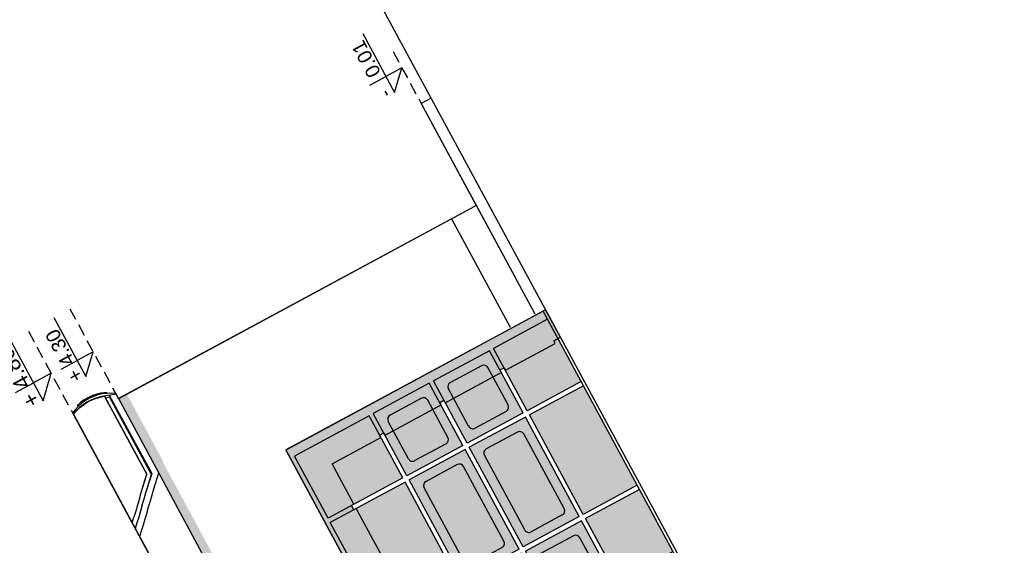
# Model space of a CAD drawing. Header units: millimetres. Extents: x -667476 to -405070, y -32043 to 330643.
# Tile 29 of 55: x -473749 to -463313, y 58548 to 64123. Entities that reach past the tile are written whole.
import ezdxf

# ---------------------------------------------------------------- set-up
doc = ezdxf.new("R2010")
doc.units = ezdxf.units.MM
doc.header["$LTSCALE"] = 10
doc.linetypes.add('DASHED', pattern=[19.05, 12.7, -6.35])
for name, color, linetype in [('01 - grunt', 3, 'Continuous'), ('02-element powyzej', 250, 'DASHED'), ('05 - tekst 01', 1, 'Continuous'), ('05 - wymiary', 3, 'Continuous'), ('05-grafika', 251, 'Continuous'), ('05-tekst', 1, 'Continuous'), ('05-wymiary PB', 3, 'Continuous'), ('06-elewacja cienka', 250, 'Continuous'), ('06-elewacja cień', 254, 'Continuous'), ('06-elewacja gruba', 7, 'Continuous'), ('06-elewacja pomocnicze', 14, 'Continuous'), ('06-elewacja szklo', 252, 'Continuous')]:
    doc.layers.add(name, color=color, linetype=linetype)
doc.styles.add('1-50', font='arial.ttf', dxfattribs={"height": 100})

# ---------------------------------------------------------------- blocks, each defined once
blk = doc.blocks.new('br2')
at = {"layer": '06-elewacja cienka'}
for p, q in [((-130470, 198546), (-133470, 198546)), ((-133470, 198546), (-133470, 195446)), ((-133470, 198546), (-133470, 195446)), ((-133370, 198546), (-133370, 197896)), ((-132620, 198546), (-132620, 197896)), ((-132570, 198546), (-132570, 197896)), ((-131370, 198546), (-131370, 197896)), ((-131320, 198546), (-131320, 197896)), ((-130570, 198546), (-130570, 197896)), ((-130470, 198546), (-130470, 195446)), ((-132620, 197896), (-133370, 197896)), ((-131370, 197896), (-132570, 197896)), ((-130570, 197896), (-131320, 197896)), ((-132620, 197846), (-133370, 197846)), ((-133370, 197846), (-133370, 197171)), ((-132620, 197846), (-132620, 197171)), ((-131370, 197846), (-132570, 197846)), ((-132570, 197846), (-132570, 197171)), ((-131370, 197846), (-131370, 197171)), ((-130570, 197846), (-131320, 197846)), ((-131320, 197846), (-131320, 197171)), ((-130570, 197846), (-130570, 197171)), ((-133270, 197696), (-133270, 197321)), ((-132770, 197746), (-133220, 197746)), ((-132720, 197696), (-132720, 197321)), ((-132470, 197696), (-132470, 197321)), ((-131520, 197747), (-132420, 197746)), ((-131470, 197697), (-131470, 197321)), ((-131220, 197696), (-131220, 197321)), ((-130720, 197746), (-131170, 197746)), ((-130670, 197696), (-130670, 197321)), ((-132770, 197271), (-133220, 197271)), ((-131520, 197271), (-132420, 197271)), ((-130720, 197271), (-131170, 197271)), ((-132620, 197171), (-133370, 197171)), ((-131370, 197171), (-132570, 197171)), ((-130570, 197171), (-131320, 197171)), ((-132620, 197121), (-133370, 197121)), ((-133370, 197121), (-133370, 196446)), ((-132620, 197121), (-132620, 196446)), ((-131370, 197121), (-132570, 197121)), ((-132570, 197121), (-132570, 196446)), ((-131370, 197121), (-131370, 196446)), ((-131320, 197121), (-131320, 196446)), ((-130570, 197121), (-131320, 197121)), ((-130570, 197121), (-130570, 196446)), ((-133270, 196971), (-133270, 196596)), ((-132770, 197021), (-133220, 197021)), ((-132720, 196971), (-132720, 196596)), ((-132470, 196971), (-132470, 196596)), ((-131520, 197021), (-132420, 197021)), ((-131470, 196971), (-131470, 196596)), ((-131220, 196971), (-131220, 196596)), ((-130720, 197021), (-131170, 197021)), ((-130670, 196971), (-130670, 196596)), ((-132770, 196546), (-133220, 196546)), ((-131520, 196546), (-132420, 196546)), ((-130720, 196546), (-131170, 196546)), ((-132620, 196446), (-133370, 196446)), ((-131370, 196446), (-132570, 196446)), ((-130570, 196446), (-131320, 196446)), ((-132620, 196396), (-133370, 196396)), ((-133370, 196396), (-133370, 195496)), ((-132620, 196396), (-132620, 195496)), ((-132570, 196396), (-132570, 195496)), ((-131370, 196396), (-132570, 196396)), ((-131370, 196396), (-131370, 195496)), ((-130570, 196396), (-131320, 196396)), ((-131320, 196396), (-131320, 195496)), ((-130570, 196396), (-130570, 195496)), ((-132620, 195496), (-133370, 195496)), ((-131370, 195496), (-132570, 195496)), ((-130570, 195496), (-131320, 195496)), ((-133470, 195446), (-130470, 195446))]:
    blk.add_line(p, q, dxfattribs=at)
for centre, start, end in [((-133220, 197696), 90, 180), ((-132770, 197696), 0, 90), ((-132420, 197696), 90, 180), ((-131520, 197697), 0, 90), ((-131170, 197696), 90, 180), ((-130720, 197696), 0, 90), ((-133220, 197321), 180, 270), ((-132770, 197321), 270, 0), ((-132420, 197321), 180, 270), ((-131520, 197321), 270, 0), ((-131170, 197321), 180, 270), ((-130720, 197321), 270, 0), ((-133220, 196971), 90, 180), ((-132770, 196971), 0, 90), ((-132420, 196971), 90, 180), ((-131520, 196971), 0, 90), ((-131170, 196971), 90, 180), ((-130720, 196971), 0, 90), ((-133220, 196596), 180, 270), ((-132770, 196596), 270, 0), ((-132420, 196596), 180, 270), ((-131520, 196596), 270, 0), ((-131170, 196596), 180, 270), ((-130720, 196596), 270, 0)]:
    blk.add_arc(centre, 50, start, end, dxfattribs=at)
blk = doc.blocks.new('kota1')
at = {"layer": '05-grafika'}
for points in [[(0, 257), (0, 128.5)], [(345, 128.5), (-128.5, 128.5), (0, 0)], [(0, 0), (0, 128.5)]]:
    blk.add_lwpolyline(points, dxfattribs=at)
at = {"layer": '05-tekst', "style": '1-50', "flags": 12}
for tag, p in [('PLUS/MIUNUS', (-128.5, 143.8)), ('WYSOKOSC', (0, 143.8))]:
    blk.add_attdef(tag, p, '', height=100, dxfattribs=at)

msp = doc.modelspace()

# ---------------------------------------------------------------- hatches: boundary and pattern name
at = {"layer": '06-elewacja cień'}
msp.add_hatch(color=256, dxfattribs=at).paths.add_polyline_path([(-469502.8, 56919.7), (-469210.2, 57077.8), (-469257.8, 57165.8), (-469231.5, 57180), (-469588.1, 57839.8), (-469614.4, 57825.6), (-469638.1, 57869.6), (-469611.9, 57883.8), (-470182.4, 58939.5), (-470208.7, 58925.3), (-470232.5, 58969.2), (-470206.2, 58983.4), (-470438, 59412.4), (-469921.1, 59691.8), (-469935.3, 59718), (-469891.3, 59741.8), (-469877.1, 59715.6), (-469282.8, 60036.7), (-469297, 60063), (-469253, 60086.8), (-469238.8, 60060.5), (-468645.5, 60381.2), (-468659.7, 60407.4), (-468615.7, 60431.2), (-468601.5, 60405), (-468073.6, 60690.2), (-468087.8, 60716.5), (-468017.4, 60754.5), (-468175.6, 61047.1), (-470929.1, 59558.9)])
h = msp.add_hatch(color=256, dxfattribs=at)
h.dxf.hatch_style = 1
h.paths.add_polyline_path([(-472700.9, 60103), (-470251.8, 55571.4), (-468897.5, 53065.5), (-468809.5, 53113), (-469196.8, 53829.6), (-469206.4, 53832.5), (-471271.2, 57653.1), (-472230.7, 59428.5), (-472227.9, 59438.1), (-472612.9, 60150.5)])
at = {"layer": '06-elewacja szklo'}
for points in [[(-468726.2, 60635.8), (-468369.6, 59976), (-467797.8, 60285), (-468154.4, 60944.8)], [(-468345.9, 59932), (-467775.3, 58876.3), (-467203.5, 59185.4), (-467774, 60241.1)], [(-470617.7, 59613.6), (-470261.1, 58953.8), (-469689.3, 59262.8), (-470045.9, 59922.6)], [(-470237.3, 58909.8), (-469666.8, 57854.1), (-469094.9, 58163.1), (-469665.5, 59218.8)], [(-467751.6, 58832.3), (-467395, 58172.5), (-466823.1, 58481.6), (-467179.7, 59141.4)]]:
    msp.add_hatch(color=256, dxfattribs=at).paths.add_polyline_path(points)
h = msp.add_hatch(color=256, dxfattribs=at)
h.paths.add_polyline_path([(-469071.2, 58119.2), (-468714.6, 57459.3), (-468714.6, 57459.3), (-469071.2, 58119.2)])
h.paths.add_polyline_path([(-469665.5, 59218.8), (-469094.9, 58163.1), (-469094.9, 58163.1), (-469665.5, 59218.8)])
h.paths.add_polyline_path([(-470045.9, 59922.6), (-469689.3, 59262.8), (-469689.3, 59262.8), (-470045.9, 59922.6)])
h.paths.add_polyline_path([(-470001.9, 59946.4), (-469645.3, 59286.6), (-469051, 59607.8), (-469407.6, 60267.6)])
h.paths.add_polyline_path([(-469621.5, 59242.6), (-469051, 58186.9), (-468456.7, 58508.1), (-469027.2, 59563.8)])
h.paths.add_polyline_path([(-469027.2, 58142.9), (-468670.6, 57483.1), (-468076.3, 57804.3), (-468432.9, 58464.1)])
h.paths.add_polyline_path([(-468388.9, 58487.9), (-468032.3, 57828.1), (-467439, 58148.8), (-467795.5, 58808.6)])
h.paths.add_polyline_path([(-468983.2, 59587.6), (-468412.7, 58531.9), (-467818.4, 58853), (-468389, 59908.7), (-468389.9, 59908.2)])
h.paths.add_polyline_path([(-469363.6, 60291.3), (-469007, 59631.5), (-468413.6, 59952.2), (-468770.2, 60612)])
h.paths.add_polyline_path([(-468726.2, 60635.8), (-468369.6, 59976), (-468369.6, 59976), (-468726.2, 60635.8)])
h.paths.add_polyline_path([(-468345.9, 59932), (-467775.3, 58876.3), (-467775.3, 58876.3), (-468345.9, 59932)])
h.paths.add_polyline_path([(-467751.6, 58832.3), (-467395, 58172.5), (-467395, 58172.5), (-467751.6, 58832.3)])

# ---------------------------------------------------------------- linework, layer by layer
at = {"layer": '01 - grunt'}
msp.add_line((-471334, 66891.1), (-463312.6, 52049), dxfattribs=at)
at = {"layer": '02-element powyzej'}
for p, q in [((-472701.1, 60103.4), (-473242.7, 61105.5)), ((-473141, 59865.7), (-473683.6, 60869.7))]:
    msp.add_line(p, q, dxfattribs=at)
msp.add_lwpolyline([(-469791.3, 63784.4), (-469494, 63234.3)], dxfattribs=at)
at = {"layer": '06-elewacja cienka'}
for p, q in [((-469388.4, 63291.3), (-469494, 63234.3)), ((-469494, 63234.3), (-468288.3, 61003.2)), ((-469028.1, 62372.1), (-468487.6, 61372)), ((-468966.6, 62121.7), (-472701.1, 60103.4)), ((-469173.1, 62009.5), (-468552.2, 60860.6)), ((-473021.7, 60116.3), (-472976.9, 60136.4)), ((-472965.7, 60127.9), (-473009.4, 60108.3)), ((-472976.9, 60136.4), (-472930.2, 60152)), ((-472920.3, 60143.1), (-472965.7, 60127.9)), ((-472906, 60120.8), (-472951.6, 60106.4)), ((-472945.2, 60106.4), (-472898.4, 60120.5)), ((-472897.6, 60159.5), (-472930.2, 60152)), ((-472873.5, 60153.7), (-472920.3, 60143.1)), ((-472859.2, 60131), (-472906, 60120.8)), ((-472898.4, 60120.5), (-472850.5, 60130.2)), ((-472894.9, 60160.1), (-472897.6, 60159.5)), ((-472897.6, 60159.5), (-472892.2, 60149.5)), ((-472892.8, 60160.6), (-472894.9, 60160.1)), ((-472894.9, 60160.1), (-472889.5, 60150.1)), ((-472892.1, 60160.7), (-472892.8, 60160.6)), ((-472892.8, 60160.6), (-472887.4, 60150.6)), ((-472892.1, 60160.7), (-472882.3, 60162.9)), ((-472892.1, 60160.7), (-472886.7, 60150.8)), ((-472882.3, 60162.9), (-472833.5, 60169.1)), ((-472826, 60159.7), (-472873.5, 60153.7)), ((-472799.7, 60141), (-472859.2, 60131)), ((-472850.5, 60130.2), (-472849, 60130.5)), ((-472403, 59302.1), (-472850.5, 60130.2)), ((-472849, 60130.5), (-472402.4, 59304.1)), ((-472839.4, 60112.9), (-472797.7, 60121.9)), ((-472831.4, 60169.1), (-472826.3, 60159.7)), ((-472825.7, 60159.7), (-472830.8, 60169.1)), ((-472778.1, 60160.9), (-472826, 60159.7)), ((-472799.7, 60141), (-472728, 60153.2)), ((-472799.7, 60141), (-472350.1, 59309.2)), ((-472797.7, 60121.9), (-472790.9, 60123)), ((-472353.4, 59299.8), (-472797.7, 60121.9)), ((-472350.7, 59308.5), (-472790.9, 60123)), ((-472730.3, 60157.4), (-472778.1, 60160.9)), ((-472276, 59316.9), (-472728, 60153.2)), ((-473126, 60025.1), (-473158.8, 59990.1)), ((-473137.2, 60034.6), (-473104.4, 60063.3)), ((-473129.9, 60021), (-473137.2, 60034.6)), ((-473090, 60056.6), (-473126, 60025.1)), ((-473078, 60038.9), (-473115.4, 60009)), ((-473113, 60008.5), (-473074.7, 60038.8)), ((-473104.4, 60063.3), (-473096.9, 60068.6)), ((-473096.3, 60069.1), (-473096.9, 60068.6)), ((-473096.9, 60068.6), (-473090.3, 60056.4)), ((-473094.4, 60070.4), (-473096.3, 60069.1)), ((-473096.3, 60069.1), (-473089.7, 60056.8)), ((-473091.3, 60072.6), (-473094.4, 60070.4)), ((-473094.4, 60070.4), (-473087.8, 60058.2)), ((-473087.3, 60075.5), (-473091.3, 60072.6)), ((-473091.3, 60072.6), (-473084.7, 60060.4)), ((-473051, 60084.5), (-473090, 60056.6)), ((-473082.8, 60078.7), (-473087.3, 60075.5)), ((-473087.3, 60075.5), (-473080.7, 60063.3)), ((-473077.7, 60082.4), (-473082.8, 60078.7)), ((-473082.8, 60078.7), (-473076.1, 60066.5)), ((-473038, 60065.3), (-473078, 60038.9)), ((-473072.6, 60086), (-473077.7, 60082.4)), ((-473077.7, 60082.4), (-473071.1, 60070.1)), ((-473074.7, 60038.8), (-473033.7, 60065.4)), ((-473068.1, 60089.2), (-473072.6, 60086)), ((-473072.6, 60086), (-473066, 60073.7)), ((-473064.4, 60091.9), (-473068.1, 60089.2)), ((-473068.1, 60089.2), (-473061.5, 60077)), ((-473064.1, 60092), (-473064.4, 60091.9)), ((-473060.7, 60094), (-473064.1, 60092)), ((-473064.1, 60092), (-473057.5, 60079.8)), ((-473058.7, 60095.1), (-473060.7, 60094)), ((-473060.7, 60094), (-473054.3, 60082.1)), ((-473058, 60095.5), (-473058.7, 60095.1)), ((-473058.7, 60095.1), (-473052.4, 60083.4)), ((-473058, 60095.5), (-473033.2, 60109.7)), ((-473058, 60095.5), (-473051.8, 60083.9)), ((-473009.4, 60108.3), (-473051, 60084.5)), ((-472995.8, 60087.8), (-473038, 60065.3)), ((-473033.7, 60065.4), (-472990.4, 60088)), ((-473032.6, 60110.1), (-473033.2, 60109.7)), ((-473033.2, 60109.7), (-473027, 60098.2)), ((-473030.6, 60111.2), (-473032.6, 60110.1)), ((-473032.6, 60110.1), (-473026.4, 60098.6)), ((-473029.2, 60112), (-473030.6, 60111.2)), ((-473030.6, 60111.2), (-473024.4, 60099.7)), ((-473021.7, 60116.3), (-473029.2, 60112)), ((-473029.2, 60112), (-473023, 60100.5)), ((-472951.6, 60106.4), (-472995.8, 60087.8)), ((-472990.4, 60088), (-472945.2, 60106.4)), ((-472785.2, 60114.2), (-472786, 60113.8)), ((-473158.8, 59990.1), (-473187.9, 59952.1)), ((-473187.9, 59952.1), (-473177, 59944.3)), ((-473180.5, 59940.2), (-473149.9, 59975.7)), ((-473179.4, 59938.1), (-473180.5, 59940.2)), ((-473169.7, 59920.2), (-473180.5, 59940.2)), ((-473169.7, 59920.2), (-473179.4, 59938.1)), ((-473178.5, 59939.8), (-473148.3, 59974.7)), ((-473178.5, 59939.8), (-472555.7, 58787.4)), ((-473170.1, 59919.7), (-473168.6, 59921.5)), ((-473170.1, 59919.7), (-473169.7, 59920.2)), ((-473164.4, 59909.3), (-473170.1, 59919.7)), ((-473164.4, 59909.3), (-473170.1, 59919.7)), ((-473162.5, 59910.3), (-473164.5, 59909.2)), ((-473164.5, 59909.2), (-473164.4, 59909.3)), ((-472140.7, 58014.8), (-473164.5, 59909.2)), ((-473145.5, 59874), (-473164.5, 59909.2)), ((-473115.4, 60009), (-473149.9, 59975.7)), ((-473148.3, 59974.7), (-473113, 60008.5)), ((-469517.8, 53161.6), (-473145.5, 59874)), ((-472424, 59230.6), (-472405.4, 59292.9)), ((-472421.8, 59238.7), (-472403, 59302.1)), ((-472405.4, 59292.9), (-472402.2, 59303.7)), ((-472403, 59302.1), (-472402.4, 59304.1)), ((-472402.4, 59304), (-472402.2, 59303.7)), ((-472350.1, 59309.2), (-472373.2, 59231.8)), ((-472373.2, 59233.2), (-472353.4, 59299.8)), ((-472353.4, 59299.8), (-472350.7, 59308.5)), ((-472327, 59146.2), (-472276, 59316.9)), ((-471739.3, 58323.7), (-472276, 59316.9)), ((-472443.1, 59166.8), (-472424, 59230.6)), ((-472441.1, 59173.7), (-472421.8, 59238.7)), ((-472391.8, 59170.9), (-472373.2, 59233.2)), ((-472391.8, 59169.5), (-472373.2, 59231.8)), ((-472480.3, 59041.4), (-472460.6, 59107.8)), ((-472460.6, 59107.8), (-472441.1, 59173.7)), ((-472450.7, 59141.3), (-472443.1, 59166.8)), ((-472430.2, 59042.3), (-472410.8, 59107.1)), ((-472430.1, 59041.2), (-472410.8, 59105.8)), ((-472410.8, 59107.1), (-472391.8, 59170.9)), ((-472410.8, 59105.8), (-472391.8, 59169.5)), ((-472364.6, 59020.1), (-472345.6, 59083.9)), ((-472345.6, 59083.9), (-472327, 59146.2)), ((-472499.9, 58975.3), (-472519.3, 58910)), ((-472480.3, 59041.4), (-472499.9, 58975.3)), ((-472449.6, 58977.1), (-472469, 58912.2)), ((-472449.5, 58976.3), (-472468.8, 58911.6)), ((-472449.6, 58977.1), (-472430.2, 59042.3)), ((-472449.5, 58976.3), (-472430.1, 59041.2)), ((-472383.8, 58955.6), (-472364.6, 59020.1)), ((-472519.3, 58910), (-472538.3, 58846)), ((-472469, 58912.2), (-472488.1, 58848.2)), ((-472468.8, 58911.6), (-472487.8, 58847.8)), ((-472403.2, 58890.7), (-472422.5, 58826)), ((-472403.2, 58890.7), (-472383.8, 58955.6)), ((-472555.7, 58787.4), (-472538.3, 58846)), ((-472506.7, 58785.6), (-472524.7, 58725.5)), ((-472506.4, 58785.2), (-472524.2, 58725.8)), ((-472488.1, 58848.2), (-472506.7, 58785.6)), ((-472487.8, 58847.8), (-472506.4, 58785.2)), ((-472441.5, 58762.2), (-472460.2, 58699.6)), ((-472422.5, 58826), (-472441.5, 58762.2)), ((-472524.2, 58725.8), (-472477.9, 58640.2)), ((-472460.2, 58699.6), (-472477.9, 58640.2))]:
    msp.add_line(p, q, dxfattribs=at)
at = {"layer": '06-elewacja cień'}
msp.add_lwpolyline([(-469611.9, 57883.8), (-470182.4, 58939.5), (-470208.7, 58925.3), (-470232.5, 58969.2), (-470206.2, 58983.4), (-470438, 59412.4), (-469921.1, 59691.8), (-469935.3, 59718), (-469891.3, 59741.8), (-469877.1, 59715.6), (-469282.8, 60036.7), (-469297, 60063), (-469253, 60086.8), (-469238.8, 60060.5), (-468645.5, 60381.2), (-468659.7, 60407.4), (-468615.7, 60431.2), (-468601.5, 60405), (-468073.6, 60690.2), (-468087.8, 60716.5), (-468017.4, 60754.5), (-468175.6, 61047.1), (-470929.1, 59558.9), (-469502.8, 56919.7)], dxfattribs=at)
at = {"layer": '06-elewacja gruba'}
msp.add_lwpolyline([(-469388.4, 63291.3), (-469494, 63234.3), (-468909.2, 62152.2), (-468966.4, 62121.3), (-468966.4, 62121.3), (-472700.9, 60103), (-472730.3, 60157.4), (-472778.1, 60160.9), (-472826.3, 60159.7), (-472830.8, 60169.1), (-472882.3, 60162.9), (-472930.2, 60152), (-472976.9, 60136.4), (-473021.7, 60116.3), (-473064.4, 60091.9), (-473104.4, 60063.3), (-473137.2, 60034.6), (-473129.9, 60021), (-473158.8, 59990.1), (-473187.9, 59952.1), (-473177, 59944.3), (-473180.5, 59940.2), (-469297.3, 52754.9)], dxfattribs=at)

# ---------------------------------------------------------------- block references
at = {"layer": '05 - wymiary'}
ref = msp.add_blockref('kota1', (-469698.2, 63612), dxfattribs=dict(at, xscale=1.5, yscale=1.5, zscale=1.5, rotation=118.388907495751))
ref.add_attrib('PLUS/MIUNUS', '-', (-469796.4, 63339.9), dxfattribs={"layer": '05 - tekst 01', "height": 150, "rotation": 118.38891, "style": '1-50'})
ref.add_attrib('WYSOKOSC', ' 0.01', (-469888, 63509.4), dxfattribs={"layer": '05 - tekst 01', "height": 150, "rotation": 118.38891, "style": '1-50'})
at = {"layer": '05-wymiary PB'}
ref = msp.add_blockref('kota1', (-472970.2, 60601.2), dxfattribs=dict(at, xscale=1.5, yscale=1.5, zscale=1.5, rotation=118.388907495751))
ref.add_attrib('PLUS/MIUNUS', '+', (-473068.3, 60329.1), dxfattribs={"layer": '05-tekst', "height": 150, "rotation": 118.38891, "style": '1-50'})
ref.add_attrib('WYSOKOSC', '4.30', (-473159.9, 60498.7), dxfattribs={"layer": '05-tekst', "height": 150, "rotation": 118.38891, "style": '1-50'})
ref = msp.add_blockref('kota1', (-473415.2, 60373), dxfattribs=dict(at, xscale=1.677050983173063, yscale=1.677050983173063, zscale=1.677050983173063, rotation=118.388907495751))
ref.add_attrib('PLUS/MIUNUS', '+', (-473524.9, 60068.8), dxfattribs={"layer": '05-tekst', "height": 167.7, "rotation": 118.38891, "style": '1-50'})
ref.add_attrib('WYSOKOSC', '4.80', (-473627.3, 60258.4), dxfattribs={"layer": '05-tekst', "height": 167.71, "rotation": 118.38891, "style": '1-50'})
at = {"layer": '06-elewacja pomocnicze', "rotation": 298.3889074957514}
msp.add_blockref('br2', (-579411.7, -150785.6), dxfattribs=at)

doc.saveas('drawing.dxf')
